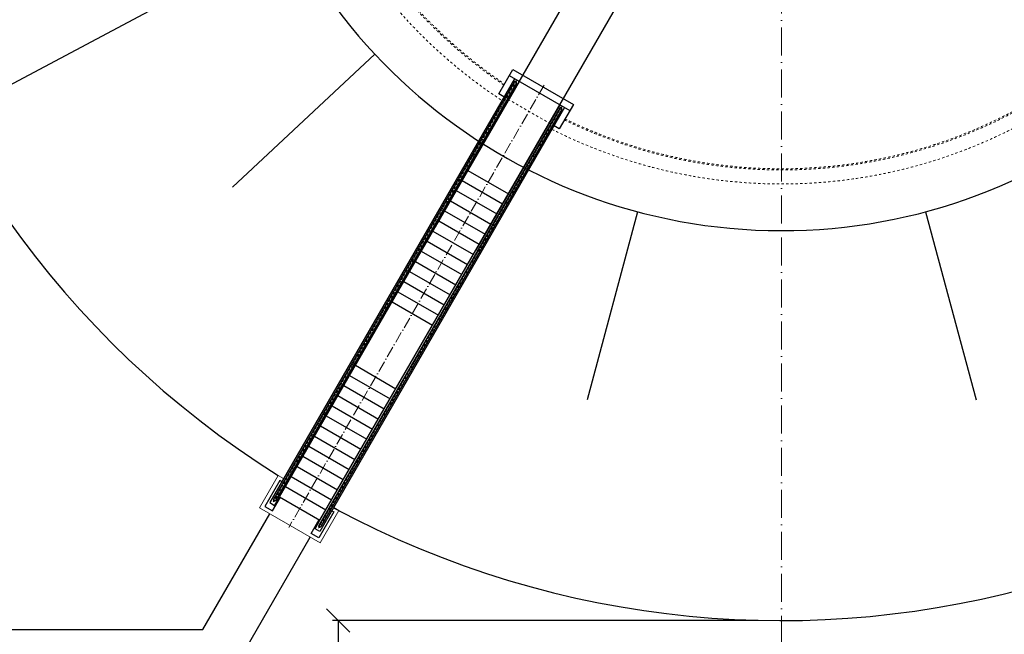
# Model space of a CAD drawing. Header units: millimetres. Extents: x 40256 to 138809, y -76860 to 38764.
# Tile 15 of 18: x 97728 to 118818, y -6317 to 6846. Entities that reach past the tile are written whole.
import ezdxf

# ---------------------------------------------------------------- set-up
doc = ezdxf.new("R2010")
doc.units = ezdxf.units.MM
doc.linetypes.add('ACAD_ISO10W100', pattern=[18, 12, -3, 0, -3])
doc.linetypes.add('JIS_02_1.0', pattern=[2, 1, -1])
doc.layers.add('Bemaßung', color=7, linetype='Continuous', lineweight=9)
doc.layers.add('Betonfundamente', color=7, linetype='Continuous', lineweight=18)
doc.dimstyles.new('DIN', dxfattribs={"dimtxt": 2.5, "dimasz": 2.5, "dimexe": 1.25, "dimexo": 0.625, "dimtad": 1, "dimtih": 1, "dimdec": 4, "dimdsep": 46, "dimlunit": 6, "dimtxsty": 'Standard', "dimcen": 2.5, "dimadec": 0, "dimazin": 0, "dimtfac": 1, "dimtdec": 4, "dimtmove": 0, "dimatfit": 3, "dimfxl": 0, "dimtvp": 1, "dimtolj": 1, "dimtzin": 0, "dimarcsym": 0})

# ---------------------------------------------------------------- blocks, each defined once
blk = doc.blocks.new('_Oblique')
at = {"color": 0, "linetype": 'ByBlock', "lineweight": -2}
blk.add_line((-0.5, -0.5), (0.5, 0.5), dxfattribs=at)
blk = doc.blocks.new('*D53')
at = {"layer": 'Bemaßung', "color": 0, "lineweight": -2, "transparency": 16777216}
for p, q in [((113547, -6020), (104425, -6020)), ((104550, -6020), (104550, -13214)), ((93003, -13214), (104675, -13214))]:
    blk.add_line(p, q, dxfattribs=at)
at = {"layer": 'DEFPOINTS', "color": 0, "transparency": 16777216}
for p in [(114047, -6020), (92503, -13214), (104550, -13214)]:
    blk.add_point(p, dxfattribs=at)
at = {"layer": 'Bemaßung', "color": 0, "lineweight": -2, "transparency": 16777216, "xscale": 500, "yscale": 500, "zscale": 500}
for p, rotation in [((104550, -6020), 90), ((104550, -13214), 270)]:
    blk.add_blockref('_Oblique', p, dxfattribs=dict(at, rotation=rotation))
at = {"layer": 'Bemaßung', "color": 0, "transparency": 16777216, "insert": (103791, -9617), "char_height": 500, "attachment_point": 5, "rotation": 90}
blk.add_mtext('\\A1;MIN. 6m', dxfattribs=at)

msp = doc.modelspace()

# ---------------------------------------------------------------- linework, layer by layer
at = {"linetype": 'ACAD_ISO10W100', "lineweight": 18, "ltscale": 50}
msp.add_line((114046.63, -6520.42342), (114046.63, 35026.12862), dxfattribs=at)
for p, q in [((103294.1173, -3371.04571), (111015.54109, 10002.8526)), ((104160.1427, -3871.04571), (111592.89136, 9002.8526)), ((103523.41517, 8643.25596), (96156.47998, 4716.17326)), ((105333.85546, 6110.78991), (102284.10088, 3260.80305)), ((107987.61095, 5258.32376), (108287.61095, 5777.939)), ((108287.61095, 5777.939), (109586.64906, 5027.939)), ((108325.19425, 5583.03519), (103083.94425, -3495.07611)), ((108326.24126, 5513.14866), (103164.42676, -3427.37631)), ((108368.07029, 5488.99866), (103206.25579, -3451.52631)), ((108429.1173, 5523.03519), (106629.89335, 2406.68789)), ((108212.61095, 5648.03519), (109511.64906, 4898.03519)), ((108429.1173, 5523.03519), (108325.19425, 5583.03519)), ((108100.19425, 5193.32376), (107987.61095, 5258.32376)), ((109296.18971, 4953.14866), (104134.37521, -3987.37631)), ((109399.06575, 4963.03519), (104157.81575, -4115.07611)), ((109338.01874, 4928.99866), (104176.20424, -4011.52631)), ((109295.1427, 5023.03519), (107495.91875, 1906.68789)), ((109586.64906, 5027.939), (109286.64906, 4508.32376)), ((109286.64906, 4508.32376), (109174.06575, 4573.32376)), ((107329.1173, 3617.7793), (108195.1427, 3117.7793)), ((107204.1173, 3401.27295), (108070.1427, 2901.27295)), ((107079.1173, 3184.7666), (107945.1427, 2684.7666)), ((106954.1173, 2968.26025), (107820.1427, 2468.26025)), ((106829.1173, 2751.7539), (107695.1427, 2251.7539)), ((106704.1173, 2535.24754), (107570.1427, 2035.24754)), ((110960.21289, 2734.18712), (109879.86648, -1297.72059)), ((117133.04712, 2734.18712), (118213.39353, -1297.72059)), ((106579.1173, 2318.74119), (107445.1427, 1818.74119)), ((106454.1173, 2102.23484), (107320.1427, 1602.23484)), ((106329.1173, 1885.72849), (107195.1427, 1385.72849)), ((106204.1173, 1669.22214), (107070.1427, 1169.22214)), ((106079.1173, 1452.71579), (106945.1427, 952.71579)), ((105954.1173, 1236.20944), (106820.1427, 736.20944)), ((105829.1173, 1019.70309), (106695.1427, 519.70309)), ((105704.1173, 803.19674), (106570.1427, 303.19674)), ((104919.1173, -556.46315), (105785.1427, -1056.46315)), ((104794.1173, -772.9695), (105660.1427, -1272.9695)), ((104669.1173, -989.47585), (105535.1427, -1489.47585)), ((104544.1173, -1205.9822), (105410.1427, -1705.9822)), ((104419.1173, -1422.48855), (105285.1427, -1922.48855)), ((104294.1173, -1638.9949), (105160.1427, -2138.9949)), ((104169.1173, -1855.50125), (105035.1427, -2355.50125)), ((104044.1173, -2072.0076), (104910.1427, -2572.0076)), ((103919.1173, -2288.51395), (104785.1427, -2788.51395)), ((103794.1173, -2505.02031), (104660.1427, -3005.02031)), ((103669.1173, -2721.52666), (104535.1427, -3221.52666)), ((103544.1173, -2938.03301), (104410.1427, -3438.03301)), ((103419.1173, -3154.53936), (104285.1427, -3654.53936)), ((103294.1173, -3371.04571), (104160.1427, -3871.04571)), ((101653.01661, -6213.51548), (103083.91416, -3735.12822)), ((102230.36688, -7213.51548), (103949.93957, -4235.12822)), ((75252.1988, -6213.51548), (101653.01661, -6213.51548))]:
    msp.add_line(p, q)
at = {"linetype": 'ACAD_ISO10W100', "lineweight": 18, "ltscale": 5}
for p, q in [((108368.50885, 5538.05828), (103160.76628, -3482.01646)), ((109338.45731, 4978.05828), (104130.71473, -4042.01646))]:
    msp.add_line(p, q, dxfattribs=at)
at = {"linetype": 'ACAD_ISO10W100', "lineweight": 18, "ltscale": 20}
msp.add_line((108962.13, 5446.24027), (103491.92687, -4028.42949), dxfattribs=at)
at = {"linetype": 'JIS_02_1.0', "lineweight": 18, "ltscale": 50}
msp.add_line((108100.19425, 5193.32376), (109174.06575, 4573.32376), dxfattribs=at)
for points in [[(103339.99112, -3051.58993), (103296.87568, -3026.69722), (102976.87568, -3580.95348), (103141.42051, -3675.95348), (103311.62365, -3381.153)], [(103083.94425, -3495.07611), (103187.8673, -3555.07611), (103294.1173, -3371.04571)], [(104413.86262, -3671.58993), (104456.97805, -3696.48264), (104136.97805, -4250.7389), (103972.43322, -4155.7389), (104142.63636, -3860.93842)], [(104157.81575, -4115.07611), (104053.8927, -4055.07611), (104160.1427, -3871.04571)]]:
    msp.add_lwpolyline(points)
for centre, radius, start, end in [((114046.63, 14252.8526), 20273.27602, 241.752500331, 237.880493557), ((114046.63, 14252.8526), 11925, 188.665944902, 351.218331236), ((108347.15578, 5501.07366), 24.15, 330, 150), ((109317.10423, 4941.07366), 24.15, 330, 150), ((103185.34128, -3439.45131), 24.15, 150, 330), ((104155.28973, -3999.45131), 24.15, 150, 330)]:
    msp.add_arc(centre, radius, start, end)
for radius, start, end in [(10625, 145.600755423, 235.952225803), (10600, 145.590359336, 235.942663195), (10925, 171.835565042, 236.746683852), (10925, 243.253316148, 356.906161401), (10625, 244.047774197, 356.761938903), (10600, 244.057336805, 356.74955033)]:
    msp.add_arc((114046.63, 14252.8526), radius, start, end, dxfattribs=at)
at = {"layer": 'Betonfundamente'}
for p, q in [((102867.22197, -3610.02093), (103267.22197, -2917.20061)), ((103379.99112, -2982.3079), (103267.22197, -2917.20061)), ((104166.44592, -4360.12822), (102867.40781, -3610.12822)), ((104166.26008, -4360.02093), (104566.26008, -3667.20061)), ((104566.26008, -3667.20061), (104453.86262, -3602.3079))]:
    msp.add_line(p, q, dxfattribs=at)

# ---------------------------------------------------------------- dimensions: what is measured, and where the dimension line sits
at = {"layer": 'Bemaßung'}
dim = msp.add_linear_dim(base=(104550.13514, -13213.51548), p1=(114046.63, -6020.42342), p2=(92503.48235, -13213.51548), angle=90, text='MIN. 6m', dimstyle='DIN', override={"dimscale": 100, "dimtxt": 5, "dimasz": 5, "dimexo": 5, "dimgap": 2, "dimblk1": 'Oblique', "dimblk2": 'Oblique', "dimsah": 1, "dimtmove": 2}, dxfattribs=at)
dim.commit()
dim.dimension.update_dxf_attribs({"geometry": '*D53', "text_midpoint": (103790.6665, -9616.96945), "dimtype": 160})

doc.saveas('drawing.dxf')
